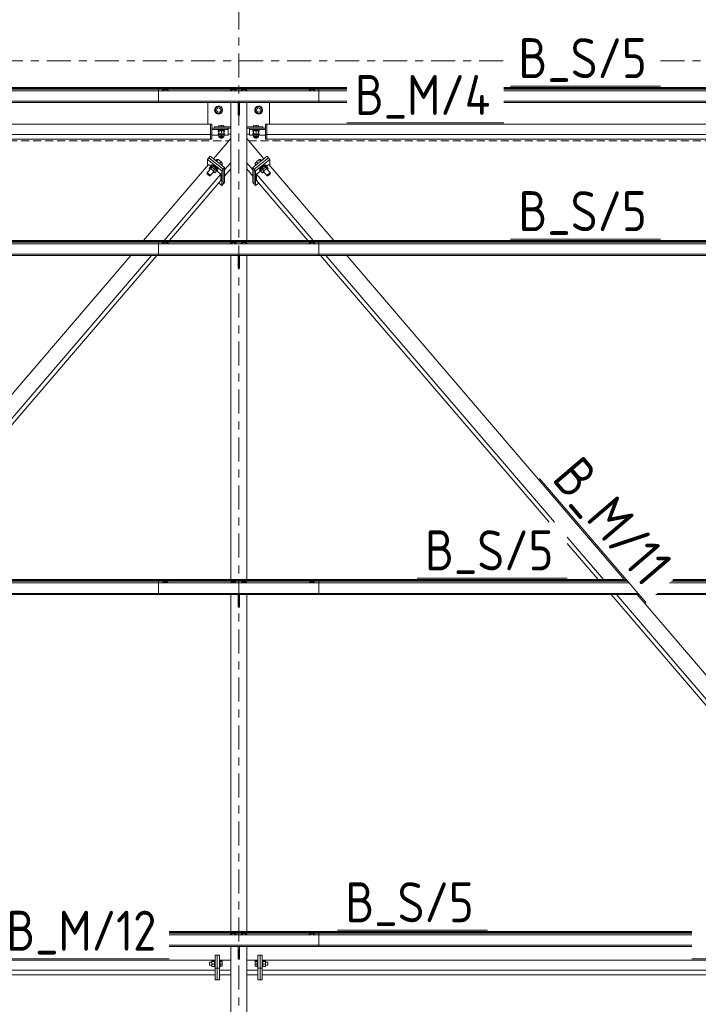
# Model space of a CAD drawing. Header units: millimetres. Extents: x 581 to 1768, y 561 to 1400.
# Tile 17 of 91: x 682 to 733, y 1082 to 1156. Entities that reach past the tile are written whole.
import ezdxf

# ---------------------------------------------------------------- set-up
doc = ezdxf.new("R2010")
doc.units = ezdxf.units.MM
doc.header["$LTSCALE"] = 0.6
for name, pattern in [('VERDECKT2', [1.5, 1, -0.5]), ('XKITLINE00', [0]), ('XKITLINE03', [6, 3, -1, 1, -1])]:
    doc.linetypes.add(name, pattern=pattern)
for name, color, linetype, lineweight in [('Bolt', 7, 'Continuous', 0), ('Part', 2, 'Continuous', 0), ('PartMark', 3, 'Continuous', 0), ('S-GRID', 1, 'Continuous', 0)]:
    doc.layers.add(name, color=color, linetype=linetype, lineweight=lineweight)
doc.styles.add('ISOCPEUR', font='ISOCPEUR.TTF')

msp = doc.modelspace()

# ---------------------------------------------------------------- linework, layer by layer
at = {"layer": 'Bolt', "color": 3, "linetype": 'XKITLINE00', "lineweight": 0}
for p, q in [((693.192, 1151.103), (693.083, 1151.047)), ((693.083, 1151.047), (693.083, 1151.013)), ((693.198, 1151.161), (693.182, 1151.143)), ((693.182, 1151.143), (693.182, 1151.098)), ((693.412, 1151.103), (693.192, 1151.103)), ((693.192, 1151.103), (693.192, 1151.013)), ((693.242, 1151.173), (693.198, 1151.161)), ((693.302, 1151.178), (693.242, 1151.173)), ((693.362, 1151.173), (693.302, 1151.178)), ((693.406, 1151.161), (693.362, 1151.173)), ((693.422, 1151.143), (693.406, 1151.161)), ((693.521, 1151.047), (693.412, 1151.103)), ((693.412, 1151.103), (693.412, 1151.013)), ((693.422, 1151.098), (693.422, 1151.143)), ((693.521, 1151.013), (693.521, 1151.047)), ((698.292, 1151.103), (698.183, 1151.047)), ((698.183, 1151.047), (698.183, 1151.013)), ((698.298, 1151.179), (698.282, 1151.162)), ((698.282, 1151.098), (698.282, 1151.162)), ((698.512, 1151.103), (698.292, 1151.103)), ((698.292, 1151.103), (698.292, 1151.013)), ((698.342, 1151.192), (698.298, 1151.179)), ((698.402, 1151.197), (698.342, 1151.192)), ((698.462, 1151.192), (698.402, 1151.197)), ((698.506, 1151.179), (698.462, 1151.192)), ((698.522, 1151.162), (698.506, 1151.179)), ((698.621, 1151.047), (698.512, 1151.103)), ((698.512, 1151.103), (698.512, 1151.013)), ((698.522, 1151.098), (698.522, 1151.162)), ((698.621, 1151.013), (698.621, 1151.047)), ((699.092, 1151.103), (698.983, 1151.047)), ((698.983, 1151.047), (698.983, 1151.013)), ((699.098, 1151.179), (699.082, 1151.162)), ((699.082, 1151.098), (699.082, 1151.162)), ((699.312, 1151.103), (699.092, 1151.103)), ((699.092, 1151.103), (699.092, 1151.013)), ((699.142, 1151.192), (699.098, 1151.179)), ((699.202, 1151.197), (699.142, 1151.192)), ((699.262, 1151.192), (699.202, 1151.197)), ((699.306, 1151.179), (699.262, 1151.192)), ((699.322, 1151.162), (699.306, 1151.179)), ((699.421, 1151.047), (699.312, 1151.103)), ((699.312, 1151.103), (699.312, 1151.013)), ((699.322, 1151.098), (699.322, 1151.162)), ((699.421, 1151.013), (699.421, 1151.047)), ((704.192, 1151.103), (704.083, 1151.047)), ((704.083, 1151.047), (704.083, 1151.013)), ((704.198, 1151.161), (704.182, 1151.143)), ((704.182, 1151.143), (704.182, 1151.098)), ((704.412, 1151.103), (704.192, 1151.103)), ((704.192, 1151.103), (704.192, 1151.013)), ((704.242, 1151.173), (704.198, 1151.161)), ((704.302, 1151.178), (704.242, 1151.173)), ((704.362, 1151.173), (704.302, 1151.178)), ((704.406, 1151.161), (704.362, 1151.173)), ((704.422, 1151.143), (704.406, 1151.161)), ((704.521, 1151.047), (704.412, 1151.103)), ((704.412, 1151.103), (704.412, 1151.013)), ((704.422, 1151.098), (704.422, 1151.143)), ((704.521, 1151.013), (704.521, 1151.047)), ((697.302, 1149.843), (697.062, 1149.704)), ((697.542, 1149.704), (697.302, 1149.843)), ((698.298, 1150.138), (698.291, 1150.141)), ((698.506, 1150.138), (698.298, 1150.138)), ((698.512, 1150.141), (698.506, 1150.138)), ((699.098, 1150.138), (699.091, 1150.141)), ((699.306, 1150.138), (699.098, 1150.138)), ((699.312, 1150.141), (699.306, 1150.138)), ((700.302, 1149.843), (700.062, 1149.704)), ((700.542, 1149.704), (700.302, 1149.843)), ((697.062, 1149.704), (697.062, 1149.427)), ((697.062, 1149.427), (697.302, 1149.288)), ((697.302, 1149.288), (697.542, 1149.427)), ((697.542, 1149.427), (697.542, 1149.704)), ((700.062, 1149.704), (700.062, 1149.427)), ((700.062, 1149.427), (700.302, 1149.288)), ((700.302, 1149.288), (700.542, 1149.427)), ((700.542, 1149.427), (700.542, 1149.704)), ((697.502, 1148.442), (697.322, 1148.412)), ((697.322, 1148.307), (697.322, 1148.412)), ((697.502, 1148.308), (697.502, 1148.442)), ((697.502, 1148.442), (697.682, 1148.412)), ((697.682, 1148.307), (697.682, 1148.412)), ((700.102, 1148.442), (699.922, 1148.412)), ((699.922, 1148.307), (699.922, 1148.412)), ((700.102, 1148.308), (700.102, 1148.442)), ((700.282, 1148.412), (700.102, 1148.442)), ((700.282, 1148.307), (700.282, 1148.412)), ((697.294, 1148.034), (697.262, 1147.999)), ((697.262, 1147.951), (697.262, 1147.999)), ((697.262, 1147.951), (697.294, 1147.986)), ((697.294, 1147.916), (697.262, 1147.951)), ((697.294, 1147.829), (697.262, 1147.794)), ((697.262, 1147.746), (697.262, 1147.794)), ((697.262, 1147.746), (697.294, 1147.781)), ((697.294, 1147.711), (697.262, 1147.746)), ((697.382, 1148.059), (697.294, 1148.034)), ((697.294, 1147.986), (697.382, 1148.012)), ((697.312, 1147.911), (697.294, 1147.916)), ((697.312, 1147.834), (697.294, 1147.829)), ((697.294, 1147.781), (697.312, 1147.787)), ((697.312, 1147.706), (697.294, 1147.711)), ((697.502, 1148.015), (697.312, 1147.983)), ((697.312, 1147.983), (697.312, 1147.523)), ((697.312, 1147.792), (697.502, 1147.824)), ((697.312, 1147.728), (697.382, 1147.716)), ((697.312, 1147.587), (697.502, 1147.619)), ((697.502, 1148.069), (697.382, 1148.059)), ((697.382, 1148.012), (697.502, 1148.021)), ((697.382, 1147.702), (697.382, 1147.76)), ((697.382, 1147.702), (697.398, 1147.72)), ((697.398, 1147.685), (697.382, 1147.702)), ((697.398, 1147.72), (697.442, 1147.733)), ((697.442, 1147.672), (697.398, 1147.685)), ((697.442, 1147.733), (697.502, 1147.737)), ((697.502, 1147.667), (697.442, 1147.672)), ((697.489, 1148.307), (697.502, 1148.308)), ((697.502, 1148.308), (697.515, 1148.307)), ((697.622, 1148.059), (697.502, 1148.069)), ((697.502, 1148.021), (697.622, 1148.012)), ((697.502, 1147.824), (697.502, 1148.015)), ((697.502, 1148.015), (697.692, 1147.983)), ((697.692, 1147.792), (697.502, 1147.824)), ((697.502, 1147.737), (697.562, 1147.733)), ((697.562, 1147.672), (697.502, 1147.667)), ((697.502, 1147.619), (697.502, 1147.667)), ((697.692, 1147.587), (697.502, 1147.619)), ((697.562, 1147.733), (697.606, 1147.72)), ((697.606, 1147.685), (697.562, 1147.672)), ((697.606, 1147.72), (697.622, 1147.702)), ((697.622, 1147.702), (697.606, 1147.685)), ((697.71, 1148.034), (697.622, 1148.059)), ((697.622, 1148.012), (697.71, 1147.986)), ((697.622, 1147.702), (697.622, 1147.76)), ((697.622, 1147.716), (697.692, 1147.728)), ((697.692, 1147.728), (697.692, 1147.983)), ((697.71, 1147.916), (697.692, 1147.911)), ((697.71, 1147.829), (697.692, 1147.834)), ((697.692, 1147.787), (697.71, 1147.781)), ((697.692, 1147.523), (697.692, 1147.728)), ((697.71, 1147.711), (697.692, 1147.706)), ((697.742, 1147.999), (697.71, 1148.034)), ((697.71, 1147.986), (697.742, 1147.951)), ((697.742, 1147.951), (697.71, 1147.916)), ((697.742, 1147.794), (697.71, 1147.829)), ((697.71, 1147.781), (697.742, 1147.746)), ((697.742, 1147.746), (697.71, 1147.711)), ((697.742, 1147.951), (697.742, 1147.999)), ((697.742, 1147.746), (697.742, 1147.794)), ((699.894, 1148.034), (699.862, 1147.999)), ((699.862, 1147.951), (699.862, 1147.999)), ((699.862, 1147.951), (699.894, 1147.986)), ((699.894, 1147.916), (699.862, 1147.951)), ((699.894, 1147.829), (699.862, 1147.794)), ((699.862, 1147.746), (699.862, 1147.794)), ((699.862, 1147.746), (699.894, 1147.781)), ((699.894, 1147.711), (699.862, 1147.746)), ((699.982, 1148.059), (699.894, 1148.034)), ((699.894, 1147.986), (699.982, 1148.012)), ((699.912, 1147.911), (699.894, 1147.916)), ((699.912, 1147.834), (699.894, 1147.829)), ((699.894, 1147.781), (699.912, 1147.787)), ((699.912, 1147.706), (699.894, 1147.711)), ((700.102, 1148.015), (699.912, 1147.983)), ((699.912, 1147.983), (699.912, 1147.523)), ((700.102, 1147.824), (699.912, 1147.792)), ((699.912, 1147.728), (699.982, 1147.716)), ((700.102, 1147.619), (699.912, 1147.587)), ((700.102, 1148.069), (699.982, 1148.059)), ((699.982, 1148.012), (700.102, 1148.021)), ((699.982, 1147.702), (699.982, 1147.76)), ((699.982, 1147.702), (699.998, 1147.72)), ((699.998, 1147.685), (699.982, 1147.702)), ((699.998, 1147.72), (700.042, 1147.733)), ((700.042, 1147.672), (699.998, 1147.685)), ((700.042, 1147.733), (700.102, 1147.737)), ((700.102, 1147.667), (700.042, 1147.672)), ((700.102, 1148.308), (700.089, 1148.307)), ((700.115, 1148.307), (700.102, 1148.308)), ((700.222, 1148.059), (700.102, 1148.069)), ((700.102, 1148.021), (700.222, 1148.012)), ((700.102, 1147.824), (700.102, 1148.015)), ((700.292, 1147.983), (700.102, 1148.015)), ((700.292, 1147.792), (700.102, 1147.824)), ((700.102, 1147.737), (700.162, 1147.733)), ((700.162, 1147.672), (700.102, 1147.667)), ((700.102, 1147.619), (700.102, 1147.667)), ((700.292, 1147.587), (700.102, 1147.619)), ((700.162, 1147.733), (700.206, 1147.72)), ((700.206, 1147.685), (700.162, 1147.672)), ((700.206, 1147.72), (700.222, 1147.702)), ((700.222, 1147.702), (700.206, 1147.685)), ((700.31, 1148.034), (700.222, 1148.059)), ((700.222, 1148.012), (700.31, 1147.986)), ((700.222, 1147.702), (700.222, 1147.76)), ((700.222, 1147.716), (700.292, 1147.728)), ((700.292, 1147.728), (700.292, 1147.983)), ((700.31, 1147.916), (700.292, 1147.911)), ((700.31, 1147.829), (700.292, 1147.834)), ((700.292, 1147.787), (700.31, 1147.781)), ((700.292, 1147.523), (700.292, 1147.728)), ((700.31, 1147.711), (700.292, 1147.706)), ((700.342, 1147.999), (700.31, 1148.034)), ((700.31, 1147.986), (700.342, 1147.951)), ((700.342, 1147.951), (700.31, 1147.916)), ((700.342, 1147.794), (700.31, 1147.829)), ((700.31, 1147.781), (700.342, 1147.746)), ((700.342, 1147.746), (700.31, 1147.711)), ((700.342, 1147.951), (700.342, 1147.999)), ((700.342, 1147.746), (700.342, 1147.794)), ((697.312, 1147.523), (697.382, 1147.511)), ((697.382, 1147.498), (697.382, 1147.555)), ((697.382, 1147.498), (697.398, 1147.515)), ((697.398, 1147.48), (697.382, 1147.498)), ((697.398, 1147.515), (697.442, 1147.528)), ((697.442, 1147.467), (697.398, 1147.48)), ((697.442, 1147.528), (697.502, 1147.533)), ((697.502, 1147.462), (697.442, 1147.467)), ((697.502, 1147.533), (697.562, 1147.528)), ((697.562, 1147.467), (697.502, 1147.462)), ((697.562, 1147.528), (697.606, 1147.515)), ((697.606, 1147.48), (697.562, 1147.467)), ((697.606, 1147.515), (697.622, 1147.498)), ((697.622, 1147.498), (697.606, 1147.48)), ((697.622, 1147.498), (697.622, 1147.555)), ((697.622, 1147.511), (697.692, 1147.523)), ((699.912, 1147.523), (699.982, 1147.511)), ((699.982, 1147.498), (699.982, 1147.555)), ((699.982, 1147.498), (699.998, 1147.515)), ((699.998, 1147.48), (699.982, 1147.498)), ((699.998, 1147.515), (700.042, 1147.528)), ((700.042, 1147.467), (699.998, 1147.48)), ((700.042, 1147.528), (700.102, 1147.533)), ((700.102, 1147.462), (700.042, 1147.467)), ((700.102, 1147.533), (700.162, 1147.528)), ((700.162, 1147.467), (700.102, 1147.462)), ((700.162, 1147.528), (700.206, 1147.515)), ((700.206, 1147.48), (700.162, 1147.467)), ((700.206, 1147.515), (700.222, 1147.498)), ((700.222, 1147.498), (700.206, 1147.48)), ((700.222, 1147.498), (700.222, 1147.555)), ((700.222, 1147.511), (700.292, 1147.523)), ((696.586, 1145.196), (696.751, 1145.389)), ((696.693, 1145.183), (696.858, 1145.375)), ((696.733, 1145.403), (696.771, 1145.447)), ((696.733, 1145.403), (696.764, 1145.422)), ((696.743, 1145.38), (696.733, 1145.403)), ((696.858, 1145.375), (696.751, 1145.389)), ((696.764, 1145.422), (696.849, 1145.388)), ((696.802, 1145.467), (696.771, 1145.447)), ((696.887, 1145.432), (696.802, 1145.467)), ((696.849, 1145.388), (696.965, 1145.309)), ((697.072, 1145.207), (696.858, 1145.375)), ((697.003, 1145.353), (696.887, 1145.432)), ((697.081, 1145.775), (697.156, 1145.863)), ((697.152, 1145.719), (697.263, 1145.849)), ((697.263, 1145.849), (697.156, 1145.863)), ((697.478, 1145.681), (697.263, 1145.849)), ((697.367, 1145.552), (697.478, 1145.681)), ((697.585, 1145.527), (697.478, 1145.681)), ((697.51, 1145.439), (697.585, 1145.527)), ((700.126, 1145.681), (700.019, 1145.527)), ((700.094, 1145.439), (700.019, 1145.527)), ((700.341, 1145.849), (700.126, 1145.681)), ((700.237, 1145.552), (700.126, 1145.681)), ((700.448, 1145.863), (700.341, 1145.849)), ((700.451, 1145.719), (700.341, 1145.849)), ((700.523, 1145.775), (700.448, 1145.863)), ((700.746, 1145.375), (700.532, 1145.207)), ((700.717, 1145.432), (700.601, 1145.353)), ((700.639, 1145.309), (700.755, 1145.388)), ((700.802, 1145.467), (700.717, 1145.432)), ((700.853, 1145.389), (700.746, 1145.375)), ((700.911, 1145.183), (700.746, 1145.375)), ((700.755, 1145.388), (700.84, 1145.422)), ((700.833, 1145.447), (700.802, 1145.467)), ((700.871, 1145.403), (700.833, 1145.447)), ((700.84, 1145.422), (700.871, 1145.403)), ((701.018, 1145.196), (700.853, 1145.389)), ((700.871, 1145.403), (700.861, 1145.38)), ((696.423, 1144.829), (696.677, 1145.125)), ((696.423, 1144.829), (696.44, 1144.84)), ((696.44, 1144.793), (696.423, 1144.829)), ((696.44, 1144.84), (696.485, 1144.822)), ((696.485, 1144.74), (696.44, 1144.793)), ((696.485, 1144.822), (696.547, 1144.779)), ((696.547, 1144.686), (696.485, 1144.74)), ((696.547, 1144.779), (696.609, 1144.725)), ((696.609, 1144.644), (696.547, 1144.686)), ((696.654, 1145.099), (696.586, 1145.196)), ((696.586, 1145.196), (696.693, 1145.183)), ((696.609, 1144.725), (696.654, 1144.672)), ((696.654, 1144.625), (696.609, 1144.644)), ((696.654, 1144.672), (696.671, 1144.636)), ((696.671, 1144.636), (696.654, 1144.625)), ((696.671, 1144.636), (696.924, 1144.932)), ((696.693, 1145.183), (696.908, 1145.015)), ((696.888, 1144.89), (696.908, 1144.875)), ((696.908, 1145.015), (697.072, 1145.207)), ((697.015, 1144.861), (696.908, 1145.015)), ((696.908, 1144.875), (697.015, 1144.861)), ((696.965, 1145.309), (697.081, 1145.206)), ((697.119, 1145.251), (697.003, 1145.353)), ((697.015, 1144.861), (697.179, 1145.053)), ((697.179, 1145.053), (697.072, 1145.207)), ((697.081, 1145.206), (697.166, 1145.108)), ((697.204, 1145.152), (697.119, 1145.251)), ((697.166, 1145.02), (697.155, 1145.024)), ((697.166, 1145.108), (697.197, 1145.039)), ((697.197, 1145.039), (697.166, 1145.02)), ((697.197, 1145.039), (697.235, 1145.084)), ((697.235, 1145.084), (697.204, 1145.152)), ((700.4, 1145.152), (700.369, 1145.084)), ((700.407, 1145.039), (700.369, 1145.084)), ((700.485, 1145.251), (700.4, 1145.152)), ((700.407, 1145.039), (700.438, 1145.108)), ((700.438, 1145.02), (700.407, 1145.039)), ((700.532, 1145.207), (700.424, 1145.053)), ((700.589, 1144.861), (700.424, 1145.053)), ((700.438, 1145.108), (700.523, 1145.206)), ((700.438, 1145.02), (700.449, 1145.024)), ((700.601, 1145.353), (700.485, 1145.251)), ((700.523, 1145.206), (700.639, 1145.309)), ((700.696, 1145.015), (700.532, 1145.207)), ((700.589, 1144.861), (700.696, 1145.015)), ((700.589, 1144.861), (700.696, 1144.875)), ((700.933, 1144.636), (700.68, 1144.932)), ((700.696, 1145.015), (700.911, 1145.183)), ((700.696, 1144.875), (700.716, 1144.89)), ((701.018, 1145.196), (700.911, 1145.183)), ((701.181, 1144.829), (700.927, 1145.125)), ((700.933, 1144.636), (700.949, 1144.672)), ((700.949, 1144.625), (700.933, 1144.636)), ((700.949, 1144.672), (700.995, 1144.725)), ((700.995, 1144.644), (700.949, 1144.625)), ((700.95, 1145.099), (701.018, 1145.196)), ((700.995, 1144.725), (701.057, 1144.779)), ((701.057, 1144.686), (700.995, 1144.644)), ((701.057, 1144.779), (701.119, 1144.822)), ((701.119, 1144.74), (701.057, 1144.686)), ((701.119, 1144.822), (701.164, 1144.84)), ((701.164, 1144.793), (701.119, 1144.74)), ((701.164, 1144.84), (701.181, 1144.829)), ((701.181, 1144.829), (701.164, 1144.793)), ((693.192, 1139.628), (693.083, 1139.572)), ((693.083, 1139.572), (693.083, 1139.538)), ((693.198, 1139.685), (693.182, 1139.668)), ((693.182, 1139.668), (693.182, 1139.623)), ((693.412, 1139.628), (693.192, 1139.628)), ((693.192, 1139.628), (693.192, 1139.538)), ((693.242, 1139.698), (693.198, 1139.685)), ((693.302, 1139.703), (693.242, 1139.698)), ((693.362, 1139.698), (693.302, 1139.703)), ((693.406, 1139.685), (693.362, 1139.698)), ((693.422, 1139.668), (693.406, 1139.685)), ((693.521, 1139.572), (693.412, 1139.628)), ((693.412, 1139.628), (693.412, 1139.538)), ((693.422, 1139.623), (693.422, 1139.668)), ((693.521, 1139.538), (693.521, 1139.572)), ((698.292, 1139.627), (698.183, 1139.572)), ((698.183, 1139.572), (698.183, 1139.538)), ((698.298, 1139.704), (698.282, 1139.686)), ((698.282, 1139.622), (698.282, 1139.686)), ((698.512, 1139.627), (698.292, 1139.627)), ((698.292, 1139.627), (698.292, 1139.538)), ((698.342, 1139.717), (698.298, 1139.704)), ((698.402, 1139.721), (698.342, 1139.717)), ((698.462, 1139.717), (698.402, 1139.721)), ((698.506, 1139.704), (698.462, 1139.717)), ((698.522, 1139.686), (698.506, 1139.704)), ((698.621, 1139.572), (698.512, 1139.627)), ((698.512, 1139.627), (698.512, 1139.538)), ((698.522, 1139.622), (698.522, 1139.686)), ((698.621, 1139.538), (698.621, 1139.572)), ((699.092, 1139.627), (698.983, 1139.572)), ((698.983, 1139.572), (698.983, 1139.538)), ((699.098, 1139.704), (699.082, 1139.686)), ((699.082, 1139.622), (699.082, 1139.686)), ((699.312, 1139.627), (699.092, 1139.627)), ((699.092, 1139.627), (699.092, 1139.538)), ((699.142, 1139.717), (699.098, 1139.704)), ((699.202, 1139.721), (699.142, 1139.717)), ((699.262, 1139.717), (699.202, 1139.721)), ((699.306, 1139.704), (699.262, 1139.717)), ((699.322, 1139.686), (699.306, 1139.704)), ((699.421, 1139.572), (699.312, 1139.627)), ((699.312, 1139.627), (699.312, 1139.538)), ((699.322, 1139.622), (699.322, 1139.686)), ((699.421, 1139.538), (699.421, 1139.572)), ((704.192, 1139.628), (704.083, 1139.572)), ((704.083, 1139.572), (704.083, 1139.538)), ((704.198, 1139.685), (704.182, 1139.668)), ((704.182, 1139.668), (704.182, 1139.623)), ((704.412, 1139.628), (704.192, 1139.628)), ((704.192, 1139.628), (704.192, 1139.538)), ((704.242, 1139.698), (704.198, 1139.685)), ((704.302, 1139.703), (704.242, 1139.698)), ((704.362, 1139.698), (704.302, 1139.703)), ((704.406, 1139.685), (704.362, 1139.698)), ((704.422, 1139.668), (704.406, 1139.685)), ((704.521, 1139.572), (704.412, 1139.628)), ((704.412, 1139.628), (704.412, 1139.538)), ((704.422, 1139.623), (704.422, 1139.668)), ((704.521, 1139.538), (704.521, 1139.572)), ((698.298, 1138.662), (698.29, 1138.666)), ((698.506, 1138.662), (698.298, 1138.662)), ((698.513, 1138.666), (698.506, 1138.662)), ((699.098, 1138.662), (699.09, 1138.666)), ((699.306, 1138.662), (699.098, 1138.662)), ((699.313, 1138.666), (699.306, 1138.662)), ((693.192, 1114.19), (693.083, 1114.134)), ((693.083, 1114.134), (693.083, 1114.1)), ((693.198, 1114.248), (693.182, 1114.23)), ((693.182, 1114.23), (693.182, 1114.185)), ((693.412, 1114.19), (693.192, 1114.19)), ((693.192, 1114.19), (693.192, 1114.1)), ((693.242, 1114.261), (693.198, 1114.248)), ((693.302, 1114.265), (693.242, 1114.261)), ((693.362, 1114.261), (693.302, 1114.265)), ((693.406, 1114.248), (693.362, 1114.261)), ((693.422, 1114.23), (693.406, 1114.248)), ((693.521, 1114.134), (693.412, 1114.19)), ((693.412, 1114.19), (693.412, 1114.1)), ((693.422, 1114.185), (693.422, 1114.23)), ((693.521, 1114.1), (693.521, 1114.134)), ((698.292, 1114.19), (698.183, 1114.134)), ((698.183, 1114.134), (698.183, 1114.1)), ((698.298, 1114.266), (698.282, 1114.248)), ((698.282, 1114.184), (698.282, 1114.248)), ((698.512, 1114.19), (698.292, 1114.19)), ((698.292, 1114.19), (698.292, 1114.1)), ((698.342, 1114.279), (698.298, 1114.266)), ((698.402, 1114.284), (698.342, 1114.279)), ((698.462, 1114.279), (698.402, 1114.284)), ((698.506, 1114.266), (698.462, 1114.279)), ((698.522, 1114.248), (698.506, 1114.266)), ((698.621, 1114.134), (698.512, 1114.19)), ((698.512, 1114.19), (698.512, 1114.1)), ((698.522, 1114.184), (698.522, 1114.248)), ((698.621, 1114.1), (698.621, 1114.134)), ((699.092, 1114.19), (698.983, 1114.134)), ((698.983, 1114.134), (698.983, 1114.1)), ((699.098, 1114.266), (699.082, 1114.248)), ((699.082, 1114.184), (699.082, 1114.248)), ((699.312, 1114.19), (699.092, 1114.19)), ((699.092, 1114.19), (699.092, 1114.1)), ((699.142, 1114.279), (699.098, 1114.266)), ((699.202, 1114.284), (699.142, 1114.279)), ((699.262, 1114.279), (699.202, 1114.284)), ((699.306, 1114.266), (699.262, 1114.279)), ((699.322, 1114.248), (699.306, 1114.266)), ((699.421, 1114.134), (699.312, 1114.19)), ((699.312, 1114.19), (699.312, 1114.1)), ((699.322, 1114.184), (699.322, 1114.248)), ((699.421, 1114.1), (699.421, 1114.134)), ((704.192, 1114.19), (704.083, 1114.134)), ((704.083, 1114.134), (704.083, 1114.1)), ((704.198, 1114.248), (704.182, 1114.23)), ((704.182, 1114.23), (704.182, 1114.185)), ((704.412, 1114.19), (704.192, 1114.19)), ((704.192, 1114.19), (704.192, 1114.1)), ((704.242, 1114.261), (704.198, 1114.248)), ((704.302, 1114.265), (704.242, 1114.261)), ((704.362, 1114.261), (704.302, 1114.265)), ((704.406, 1114.248), (704.362, 1114.261)), ((704.422, 1114.23), (704.406, 1114.248)), ((704.521, 1114.134), (704.412, 1114.19)), ((704.412, 1114.19), (704.412, 1114.1)), ((704.422, 1114.185), (704.422, 1114.23)), ((704.521, 1114.1), (704.521, 1114.134)), ((698.298, 1113.224), (698.29, 1113.228)), ((698.506, 1113.224), (698.298, 1113.224)), ((698.513, 1113.228), (698.506, 1113.224)), ((699.098, 1113.224), (699.09, 1113.228)), ((699.306, 1113.224), (699.098, 1113.224)), ((699.313, 1113.228), (699.306, 1113.224)), ((698.292, 1087.796), (698.183, 1087.74)), ((698.298, 1087.872), (698.282, 1087.855)), ((698.282, 1087.791), (698.282, 1087.855)), ((698.512, 1087.796), (698.292, 1087.796)), ((698.292, 1087.796), (698.292, 1087.706)), ((698.342, 1087.885), (698.298, 1087.872)), ((698.402, 1087.89), (698.342, 1087.885)), ((698.462, 1087.885), (698.402, 1087.89)), ((698.506, 1087.872), (698.462, 1087.885)), ((698.522, 1087.855), (698.506, 1087.872)), ((698.621, 1087.74), (698.512, 1087.796)), ((698.512, 1087.796), (698.512, 1087.706)), ((698.522, 1087.791), (698.522, 1087.855)), ((699.092, 1087.796), (698.983, 1087.74)), ((699.098, 1087.872), (699.082, 1087.855)), ((699.082, 1087.791), (699.082, 1087.855)), ((699.312, 1087.796), (699.092, 1087.796)), ((699.092, 1087.796), (699.092, 1087.706)), ((699.142, 1087.885), (699.098, 1087.872)), ((699.202, 1087.89), (699.142, 1087.885)), ((699.262, 1087.885), (699.202, 1087.89)), ((699.306, 1087.872), (699.262, 1087.885)), ((699.322, 1087.855), (699.306, 1087.872)), ((699.421, 1087.74), (699.312, 1087.796)), ((699.312, 1087.796), (699.312, 1087.706)), ((699.322, 1087.791), (699.322, 1087.855)), ((704.192, 1087.796), (704.083, 1087.74)), ((704.198, 1087.854), (704.182, 1087.836)), ((704.182, 1087.836), (704.182, 1087.791)), ((704.412, 1087.796), (704.192, 1087.796)), ((704.192, 1087.796), (704.192, 1087.706)), ((704.242, 1087.867), (704.198, 1087.854)), ((704.302, 1087.871), (704.242, 1087.867)), ((704.362, 1087.867), (704.302, 1087.871)), ((704.406, 1087.854), (704.362, 1087.867)), ((704.422, 1087.836), (704.406, 1087.854)), ((704.521, 1087.74), (704.412, 1087.796)), ((704.412, 1087.796), (704.412, 1087.706)), ((704.422, 1087.791), (704.422, 1087.836)), ((698.183, 1087.74), (698.183, 1087.706)), ((698.621, 1087.706), (698.621, 1087.74)), ((698.983, 1087.74), (698.983, 1087.706)), ((699.421, 1087.706), (699.421, 1087.74)), ((704.083, 1087.74), (704.083, 1087.706)), ((704.521, 1087.706), (704.521, 1087.74)), ((698.298, 1086.831), (698.291, 1086.834)), ((698.506, 1086.831), (698.298, 1086.831)), ((698.512, 1086.834), (698.506, 1086.831)), ((699.098, 1086.831), (699.091, 1086.834)), ((699.306, 1086.831), (699.098, 1086.831)), ((699.312, 1086.834), (699.306, 1086.831)), ((696.612, 1085.669), (696.612, 1085.435)), ((696.612, 1085.669), (696.792, 1085.669)), ((696.792, 1085.762), (696.792, 1085.342)), ((696.792, 1085.762), (696.992, 1085.762)), ((696.792, 1085.712), (696.992, 1085.712)), ((696.992, 1085.786), (696.992, 1085.318)), ((696.992, 1085.786), (697.042, 1085.786)), ((697.362, 1085.786), (697.412, 1085.786)), ((697.412, 1085.322), (697.412, 1085.786)), ((697.412, 1085.751), (697.562, 1085.751)), ((697.412, 1085.704), (697.562, 1085.704)), ((697.562, 1085.751), (697.562, 1085.353)), ((700.042, 1085.751), (700.192, 1085.751)), ((700.042, 1085.353), (700.042, 1085.751)), ((700.042, 1085.704), (700.192, 1085.704)), ((700.192, 1085.322), (700.192, 1085.786)), ((700.192, 1085.786), (700.242, 1085.786)), ((700.562, 1085.786), (700.612, 1085.786)), ((700.612, 1085.322), (700.612, 1085.786)), ((700.812, 1085.762), (700.612, 1085.762)), ((700.612, 1085.712), (700.812, 1085.712)), ((700.812, 1085.342), (700.812, 1085.762)), ((700.812, 1085.669), (700.992, 1085.669)), ((700.992, 1085.437), (700.992, 1085.669)), ((696.612, 1085.435), (696.792, 1085.435)), ((696.792, 1085.502), (696.992, 1085.502)), ((696.792, 1085.342), (696.992, 1085.342)), ((696.992, 1085.318), (697.042, 1085.318)), ((697.362, 1085.318), (697.412, 1085.318)), ((697.412, 1085.505), (697.562, 1085.505)), ((697.412, 1085.353), (697.562, 1085.353)), ((697.412, 1085.318), (697.412, 1085.322)), ((700.042, 1085.505), (700.192, 1085.505)), ((700.192, 1085.353), (700.042, 1085.353)), ((700.192, 1085.318), (700.192, 1085.322)), ((700.192, 1085.318), (700.242, 1085.318)), ((700.562, 1085.318), (700.612, 1085.318)), ((700.612, 1085.502), (700.812, 1085.502)), ((700.612, 1085.342), (700.812, 1085.342)), ((700.612, 1085.318), (700.612, 1085.322)), ((700.812, 1085.435), (700.992, 1085.435)), ((700.992, 1085.435), (700.992, 1085.437))]:
    msp.add_line(p, q, dxfattribs=at)
for centre, radius, start, end in [((697.302, 1149.565), 0.3, 120, 300), ((697.302, 1149.565), 0.3, 300, 120), ((700.302, 1149.565), 0.3, 120, 300), ((700.302, 1149.565), 0.3, 300, 120), ((697.302, 1149.565), 0.16, 120, 300), ((697.302, 1149.565), 0.16, 300, 120), ((700.302, 1149.565), 0.16, 120, 300), ((700.302, 1149.565), 0.16, 300, 120)]:
    msp.add_arc(centre, radius, start, end, dxfattribs=at)
at = {"layer": 'Part', "color": 2, "linetype": 'XKITLINE00', "lineweight": 0}
for p, q in [((678.687, 1151.259), (704.802, 1151.259)), ((678.687, 1151.221), (704.802, 1151.221)), ((678.687, 1151.145), (704.802, 1151.145)), ((678.687, 1151.013), (704.802, 1151.013)), ((692.802, 1151.259), (692.802, 1150.141)), ((692.802, 1151.259), (706.917, 1151.259)), ((692.802, 1151.221), (706.917, 1151.221)), ((692.802, 1151.145), (706.917, 1151.145)), ((692.802, 1151.013), (706.917, 1151.013)), ((704.802, 1151.259), (704.802, 1150.141)), ((718.687, 1151.259), (756.802, 1151.259)), ((718.687, 1151.221), (756.802, 1151.221)), ((718.687, 1151.145), (756.802, 1151.145)), ((718.687, 1151.013), (756.802, 1151.013)), ((678.687, 1150.229), (704.802, 1150.229)), ((678.687, 1150.141), (704.802, 1150.141)), ((692.802, 1150.229), (706.917, 1150.229)), ((692.802, 1150.141), (706.917, 1150.141)), ((696.502, 1148.502), (696.502, 1150.141)), ((698.202, 1139.784), (698.202, 1150.141)), ((698.752, 1149.192), (698.752, 1150.141)), ((698.852, 1150.141), (698.852, 1149.192)), ((699.402, 1139.784), (699.402, 1150.141)), ((701.102, 1148.502), (701.102, 1150.141)), ((718.687, 1150.229), (756.802, 1150.229)), ((718.687, 1150.141), (756.802, 1150.141)), ((698.752, 1149.309), (698.852, 1149.309)), ((698.852, 1149.192), (698.752, 1149.192)), ((696.702, 1148.502), (648.902, 1148.502)), ((696.702, 1148.502), (696.702, 1147.386)), ((696.802, 1148.502), (696.702, 1148.502)), ((696.702, 1147.386), (696.702, 1148.502)), ((696.802, 1148.211), (696.802, 1148.502)), ((700.802, 1148.211), (700.802, 1148.502)), ((700.802, 1148.502), (700.902, 1148.502)), ((748.702, 1148.502), (700.902, 1148.502)), ((700.902, 1147.386), (700.902, 1148.502)), ((700.902, 1147.386), (700.902, 1148.502)), ((648.902, 1147.737), (696.702, 1147.737)), ((696.702, 1147.737), (696.802, 1147.737)), ((698.002, 1148.211), (696.802, 1148.211)), ((696.802, 1148.211), (696.802, 1148.072)), ((696.802, 1148.116), (698.002, 1148.116)), ((696.802, 1148.072), (696.802, 1147.386)), ((696.802, 1147.677), (698.002, 1147.677)), ((698.202, 1148.307), (697.002, 1148.307)), ((697.002, 1148.307), (697.002, 1148.211)), ((697.002, 1148.211), (698.202, 1148.211)), ((698.002, 1147.677), (698.002, 1148.211)), ((698.002, 1147.761), (698.202, 1147.761)), ((699.402, 1148.307), (700.602, 1148.307)), ((699.402, 1148.211), (700.602, 1148.211)), ((699.402, 1147.761), (699.602, 1147.761)), ((699.602, 1147.677), (699.602, 1148.211)), ((700.802, 1148.211), (699.602, 1148.211)), ((699.602, 1148.116), (700.802, 1148.116)), ((700.802, 1147.677), (699.602, 1147.677)), ((700.602, 1148.307), (700.602, 1148.211)), ((700.802, 1148.211), (700.802, 1148.072)), ((700.802, 1148.072), (700.802, 1147.386)), ((700.802, 1147.737), (700.902, 1147.737)), ((700.902, 1147.737), (748.702, 1147.737)), ((696.702, 1147.386), (648.902, 1147.386)), ((696.702, 1147.386), (696.802, 1147.386)), ((698.202, 1147.426), (696.906, 1145.912)), ((698.202, 1145.614), (698.202, 1147.426)), ((699.402, 1147.426), (699.402, 1145.614)), ((700.698, 1145.912), (699.402, 1147.426)), ((700.802, 1147.386), (700.902, 1147.386)), ((748.702, 1147.386), (700.902, 1147.386)), ((691.663, 1139.784), (696.539, 1145.483)), ((696.563, 1145.983), (696.461, 1145.865)), ((696.461, 1145.865), (697.545, 1145.017)), ((696.461, 1145.392), (696.461, 1145.865)), ((696.539, 1145.483), (697.467, 1144.756)), ((696.664, 1146.102), (696.563, 1145.983)), ((696.563, 1145.983), (697.646, 1145.135)), ((697.646, 1145.135), (696.563, 1145.983)), ((697.747, 1145.254), (696.664, 1146.102)), ((697.747, 1145.083), (698.202, 1145.614)), ((699.402, 1145.614), (699.856, 1145.083)), ((700.94, 1146.102), (699.856, 1145.254)), ((699.958, 1145.135), (701.041, 1145.983)), ((701.041, 1145.983), (699.958, 1145.135)), ((700.059, 1145.017), (701.142, 1145.865)), ((700.136, 1144.756), (701.065, 1145.483)), ((701.041, 1145.983), (700.94, 1146.102)), ((701.142, 1145.865), (701.041, 1145.983)), ((705.941, 1139.784), (701.065, 1145.483)), ((701.142, 1145.392), (701.142, 1145.865)), ((693.213, 1139.784), (697.467, 1144.756)), ((697.467, 1144.288), (697.467, 1144.756)), ((697.646, 1145.135), (697.545, 1145.017)), ((697.545, 1145.017), (697.545, 1143.906)), ((697.646, 1145.135), (697.747, 1145.254)), ((697.646, 1144.024), (697.646, 1145.135)), ((697.646, 1144.024), (697.646, 1145.135)), ((697.747, 1145.254), (697.747, 1144.143)), ((697.747, 1144.615), (698.202, 1145.147)), ((699.856, 1144.615), (699.402, 1145.147)), ((699.856, 1145.254), (699.958, 1145.135)), ((699.856, 1144.143), (699.856, 1145.254)), ((699.958, 1145.135), (699.958, 1144.024)), ((699.958, 1145.135), (700.059, 1145.017)), ((699.958, 1144.024), (699.958, 1145.135)), ((700.059, 1145.017), (700.059, 1143.906)), ((700.136, 1144.288), (700.136, 1144.756)), ((704.39, 1139.784), (700.136, 1144.756)), ((693.614, 1139.784), (697.467, 1144.288)), ((697.303, 1144.095), (697.545, 1143.906)), ((697.545, 1143.906), (697.646, 1144.024)), ((697.747, 1144.143), (697.646, 1144.024)), ((699.958, 1144.024), (699.856, 1144.143)), ((700.059, 1143.906), (699.958, 1144.024)), ((700.059, 1143.906), (700.301, 1144.095)), ((703.99, 1139.784), (700.136, 1144.288)), ((645.942, 1139.784), (704.802, 1139.784)), ((645.942, 1139.746), (704.802, 1139.746)), ((645.942, 1139.67), (704.802, 1139.67)), ((645.942, 1139.538), (704.802, 1139.538)), ((692.802, 1139.784), (692.802, 1138.666)), ((692.802, 1139.784), (756.802, 1139.784)), ((692.802, 1139.746), (756.802, 1139.746)), ((692.802, 1139.67), (756.802, 1139.67)), ((692.802, 1139.538), (756.802, 1139.538)), ((704.802, 1139.784), (704.802, 1138.666)), ((645.942, 1138.754), (704.802, 1138.754)), ((692.802, 1138.754), (756.802, 1138.754)), ((645.942, 1138.666), (704.802, 1138.666)), ((669.897, 1114.347), (690.706, 1138.666)), ((671.447, 1114.347), (692.256, 1138.666)), ((671.848, 1114.347), (692.657, 1138.666)), ((692.802, 1138.666), (756.802, 1138.666)), ((698.202, 1114.347), (698.202, 1138.666)), ((698.752, 1137.716), (698.752, 1138.666)), ((698.852, 1138.666), (698.852, 1137.716)), ((699.402, 1114.347), (699.402, 1138.666)), ((722.077, 1118.647), (704.947, 1138.666)), ((722.477, 1118.647), (705.347, 1138.666)), ((727.707, 1114.347), (706.898, 1138.666)), ((698.752, 1137.833), (698.852, 1137.833)), ((698.852, 1137.716), (698.752, 1137.716)), ((726.156, 1114.347), (723.429, 1117.534)), ((725.756, 1114.347), (723.429, 1117.066)), ((669.554, 1114.1), (704.802, 1114.1)), ((669.667, 1114.232), (704.802, 1114.232)), ((669.732, 1114.308), (704.802, 1114.308)), ((669.765, 1114.347), (704.802, 1114.347)), ((692.802, 1114.347), (692.802, 1113.228)), ((692.802, 1114.347), (727.839, 1114.347)), ((692.802, 1114.308), (727.871, 1114.308)), ((692.802, 1114.232), (727.936, 1114.232)), ((692.802, 1114.1), (728.049, 1114.1)), ((704.802, 1114.347), (704.802, 1113.228)), ((731.093, 1114.1), (756.802, 1114.1)), ((731.248, 1114.232), (756.802, 1114.232)), ((731.336, 1114.308), (756.802, 1114.308)), ((731.381, 1114.347), (756.802, 1114.347)), ((668.808, 1113.228), (704.802, 1113.228)), ((668.883, 1113.316), (704.802, 1113.316)), ((692.802, 1113.316), (728.72, 1113.316)), ((692.802, 1113.228), (728.795, 1113.228)), ((698.202, 1087.953), (698.202, 1113.228)), ((698.752, 1112.279), (698.752, 1113.228)), ((698.852, 1113.228), (698.852, 1112.279)), ((699.402, 1087.953), (699.402, 1113.228)), ((748.34, 1087.953), (726.713, 1113.228)), ((748.461, 1088.279), (727.113, 1113.228)), ((749.302, 1089.108), (728.664, 1113.228)), ((730.074, 1113.228), (756.802, 1113.228)), ((730.177, 1113.316), (756.802, 1113.316)), ((698.752, 1112.396), (698.852, 1112.396)), ((698.852, 1112.279), (698.752, 1112.279)), ((693.581, 1087.953), (732.78, 1087.953)), ((693.581, 1087.953), (704.802, 1087.953)), ((693.581, 1087.914), (732.78, 1087.914)), ((693.581, 1087.914), (704.802, 1087.914)), ((693.581, 1087.838), (732.78, 1087.838)), ((693.581, 1087.838), (704.802, 1087.838)), ((704.802, 1087.953), (704.802, 1086.834)), ((693.581, 1087.706), (732.78, 1087.706)), ((693.581, 1087.706), (704.802, 1087.706)), ((693.581, 1086.922), (732.78, 1086.922)), ((693.581, 1086.922), (704.802, 1086.922)), ((693.581, 1086.834), (732.78, 1086.834)), ((693.581, 1086.834), (704.802, 1086.834)), ((698.202, 1063.471), (698.202, 1086.834)), ((698.752, 1085.885), (698.752, 1086.834)), ((698.852, 1086.834), (698.852, 1085.885)), ((699.402, 1063.471), (699.402, 1086.834)), ((648.562, 1085.817), (697.042, 1085.817)), ((697.202, 1086.176), (697.042, 1086.176)), ((697.042, 1086.176), (697.042, 1084.343)), ((697.362, 1086.176), (697.202, 1086.176)), ((697.202, 1086.176), (697.202, 1084.343)), ((697.202, 1084.343), (697.202, 1086.176)), ((697.362, 1084.343), (697.362, 1086.176)), ((697.362, 1085.817), (698.202, 1085.817)), ((698.752, 1086.002), (698.852, 1086.002)), ((698.852, 1085.885), (698.752, 1085.885)), ((699.402, 1085.817), (700.242, 1085.817)), ((700.242, 1086.176), (700.242, 1084.343)), ((700.402, 1086.176), (700.242, 1086.176)), ((700.402, 1086.176), (700.402, 1084.343)), ((700.562, 1086.176), (700.402, 1086.176)), ((700.402, 1084.343), (700.402, 1086.176)), ((700.562, 1084.343), (700.562, 1086.176)), ((700.562, 1085.817), (749.042, 1085.817)), ((648.562, 1085.052), (697.042, 1085.052)), ((697.042, 1085.22), (697.202, 1085.22)), ((697.202, 1085.22), (697.362, 1085.22)), ((697.362, 1085.052), (698.202, 1085.052)), ((699.402, 1085.052), (700.242, 1085.052)), ((700.242, 1085.22), (700.402, 1085.22)), ((700.402, 1085.22), (700.562, 1085.22)), ((700.562, 1085.052), (749.042, 1085.052)), ((648.562, 1084.701), (697.042, 1084.701)), ((697.042, 1084.343), (697.202, 1084.343)), ((697.202, 1084.343), (697.362, 1084.343)), ((697.362, 1084.701), (698.202, 1084.701)), ((699.402, 1084.701), (700.242, 1084.701)), ((700.242, 1084.343), (700.402, 1084.343)), ((700.402, 1084.343), (700.562, 1084.343)), ((700.562, 1084.701), (749.042, 1084.701))]:
    msp.add_line(p, q, dxfattribs=at)
at = {"layer": 'Part', "color": 4, "linetype": 'VERDECKT2', "lineweight": 0}
for p, q in [((679.802, 1147.259), (698.059, 1147.259)), ((699.545, 1147.259), (750.202, 1147.259))]:
    msp.add_line(p, q, dxfattribs=at)
at = {"layer": 'PartMark', "color": 1, "linetype": 'XKITLINE00', "lineweight": 0}
for p, q in [((719.175, 1151.359), (730.429, 1151.359)), ((706.917, 1148.602), (718.687, 1148.602)), ((719.175, 1139.884), (730.429, 1139.884)), ((721.348, 1121.932), (729.336, 1112.597)), ((712.175, 1114.447), (723.429, 1114.447)), ((706.202, 1088.053), (717.457, 1088.053)), ((680.78, 1085.917), (693.581, 1085.917)), ((732.78, 1085.917), (745.581, 1085.917))]:
    msp.add_line(p, q, dxfattribs=at)
at = {"layer": 'S-GRID', "color": 1, "linetype": 'XKITLINE03', "lineweight": 0}
for p, q in [((698.802, 777.601), (698.802, 1171.539)), ((666.429, 1153.259), (719.175, 1153.259)), ((730.429, 1153.259), (759.175, 1153.259))]:
    msp.add_line(p, q, dxfattribs=at)

# ---------------------------------------------------------------- texts
at = {"layer": 'PartMark', "color": 1, "style": 'ISOCPEUR', "width": 0.85}
for s, p in [('B_S/5', (719.775, 1151.959)), ('B_M/4', (707.517, 1149.202)), ('B_S/5', (719.775, 1140.484)), ('B_S/5', (712.775, 1115.047)), ('B_S/5', (706.802, 1088.653)), ('B_M/12', (681.38, 1086.517))]:
    msp.add_text(s, height=3, dxfattribs=at).set_placement(p)
msp.add_text('B_M/11', height=3, rotation=-49.44626, dxfattribs=at).set_placement((722.194, 1121.866))

doc.saveas('drawing.dxf')
